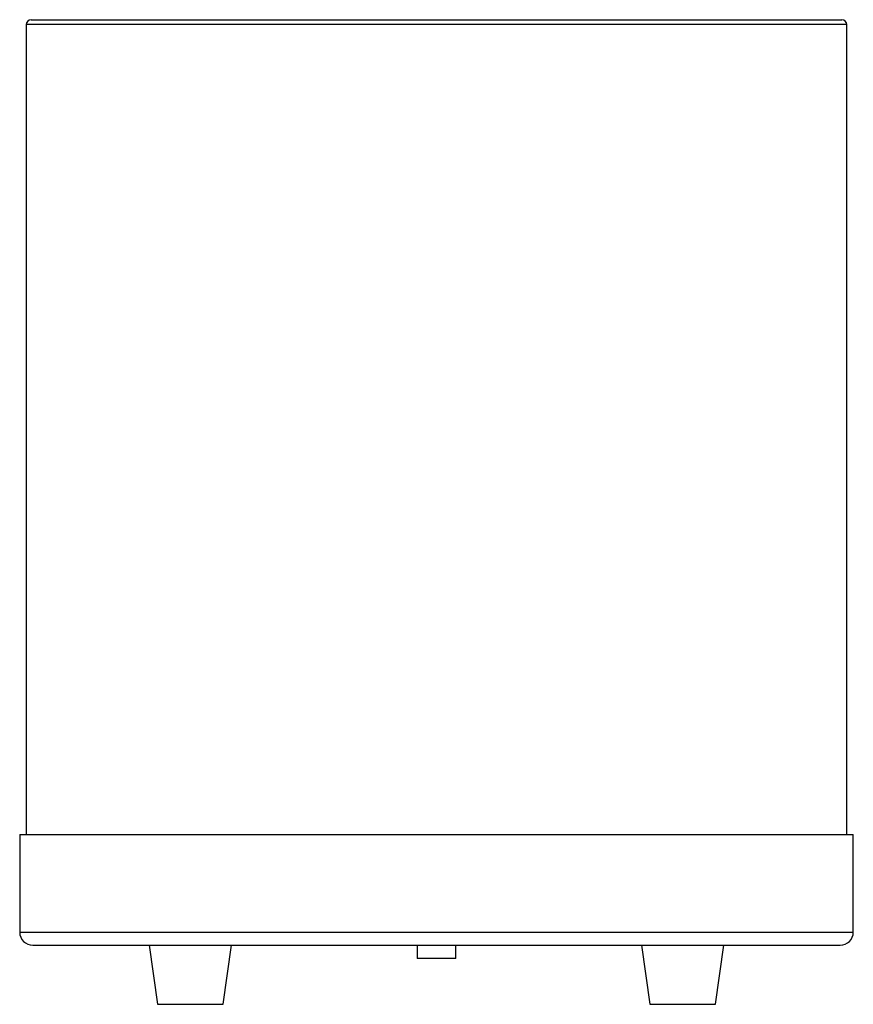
# Model space of a CAD drawing. Header units: millimetres. Extents: x -124 to 130, y 0 to 300.
import ezdxf

# ---------------------------------------------------------------- set-up
doc = ezdxf.new("R2010")
doc.units = ezdxf.units.MM

msp = doc.modelspace()

# ---------------------------------------------------------------- linework, layer by layer
at = {"color": 7, "linetype": 'Continuous', "lineweight": 25}
for p, q in [((-121.76, 298.5), (-121.76, 51.73)), ((-120.26, 300), (126.74, 300)), ((128.24, 51.73), (128.24, 298.5)), ((-123.76, 51.73), (-123.76, 22)), ((-123.76, 51.73), (130.24, 51.73)), ((130.24, 22), (130.24, 51.73)), ((-119.76, 18), (126.24, 18)), ((-2.61, 18), (-2.61, 14)), ((9.09, 14), (9.09, 18)), ((-84.26, 18), (-81.73, 0)), ((-61.79, 0), (-59.26, 18)), ((65.74, 18), (68.27, 0)), ((88.21, 0), (90.74, 18)), ((9.09, 14), (-2.61, 14)), ((-81.73, 0), (-61.79, 0)), ((68.27, 0), (88.21, 0))]:
    msp.add_line(p, q, dxfattribs=at)
at = {"color": 8, "linetype": 'Continuous', "lineweight": 25}
for p, q in [((128.24, 298.5), (-121.76, 298.5)), ((-123.76, 22), (130.24, 22))]:
    msp.add_line(p, q, dxfattribs=at)
at = {"color": 7, "linetype": 'Continuous', "lineweight": 25}
for centre, radius, start, end in [((-120.26, 298.5), 1.5, 90, 180), ((126.74, 298.5), 1.5, 0, 90), ((-119.76, 22), 4, 180, 270), ((126.24, 22), 4, 270, 0)]:
    msp.add_arc(centre, radius, start, end, dxfattribs=at)

doc.saveas('drawing.dxf')
